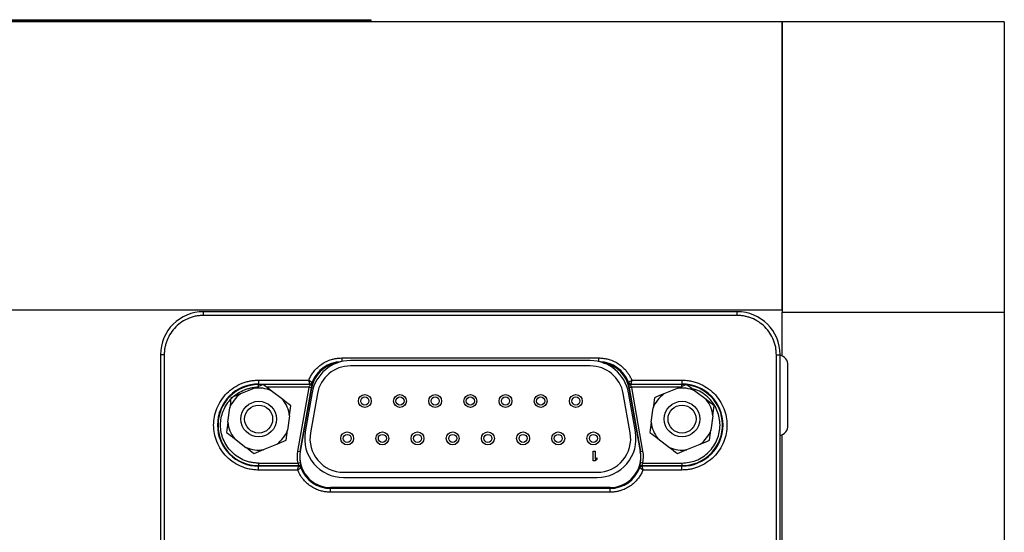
# Model space of a CAD drawing. Header units: inches. Extents: x 1.5 to 14.9, y 0.7 to 9.5.
# Tile 6 of 13: x 5.7 to 7.2, y 8.7 to 9.5. Entities that reach past the tile are written whole.
import ezdxf

# ---------------------------------------------------------------- set-up
doc = ezdxf.new("R2010")
doc.units = ezdxf.units.IN
doc.header["$MEASUREMENT"] = 0

msp = doc.modelspace()

# ---------------------------------------------------------------- linework, layer by layer
at = {"color": 7, "linetype": 'Continuous', "lineweight": 25}
for p, q in [((6.887, 9.4595), (4.5248, 9.4595)), ((5.1751, 9.4627), (6.2501, 9.4627)), ((5.1751, 9.4602), (6.2501, 9.4602)), ((6.2501, 9.4627), (6.2501, 9.4602)), ((7.2314, 9.4595), (6.887, 9.4595)), ((6.887, 9.4595), (6.887, 9.009)), ((6.887, 9.0128), (6.887, 9.4595)), ((7.2314, 9.4595), (7.2314, 9.009)), ((4.5248, 9.0128), (6.887, 9.0128)), ((6.8174, 9.0098), (5.9907, 9.0098)), ((5.9907, 9.0039), (5.9907, 9.0098)), ((6.8174, 9.0039), (5.9907, 9.0039)), ((6.8174, 9.0039), (6.8174, 9.0098)), ((6.887, 9.009), (7.2314, 9.009)), ((6.887, 8.9411), (6.887, 9.009)), ((7.2314, 9.009), (7.2314, 8.2566)), ((5.9239, 8.9431), (5.9239, 8.3348)), ((5.9299, 8.9431), (5.9239, 8.9431)), ((5.9299, 8.9431), (5.9299, 8.3348)), ((6.8783, 8.3348), (6.8783, 8.9431)), ((6.8783, 8.9431), (6.8842, 8.9431)), ((6.8842, 8.3348), (6.8842, 8.9431)), ((6.2049, 8.938), (6.6032, 8.938)), ((6.2049, 8.938), (6.2049, 8.9324)), ((6.5898, 8.9339), (6.2183, 8.9339)), ((6.5898, 8.9257), (6.2183, 8.9257)), ((6.6032, 8.9321), (6.6032, 8.938)), ((6.0761, 8.9035), (6.1539, 8.9035)), ((6.0761, 8.9035), (6.0761, 8.8976)), ((6.0761, 8.8976), (6.1553, 8.8976)), ((6.0761, 8.8967), (6.0761, 8.8976)), ((6.0761, 8.8928), (6.0761, 8.8967)), ((6.1559, 8.8967), (6.0831, 8.8967)), ((6.1553, 8.8976), (6.1559, 8.8967)), ((6.6522, 8.8967), (6.6528, 8.8976)), ((6.732, 8.8967), (6.6522, 8.8967)), ((6.6528, 8.8976), (6.732, 8.8976)), ((6.6542, 8.9035), (6.732, 8.9035)), ((6.732, 8.9035), (6.732, 8.8976)), ((6.732, 8.8967), (6.732, 8.8976)), ((6.732, 8.8928), (6.732, 8.8967)), ((6.737, 8.8965), (6.732, 8.8967)), ((6.0685, 8.8907), (6.0478, 8.8821)), ((6.154, 8.8928), (6.0883, 8.8928)), ((6.1134, 8.8735), (6.0956, 8.8872)), ((6.1539, 8.8921), (6.1365, 8.7936)), ((6.1404, 8.7929), (6.1578, 8.8914)), ((6.1406, 8.7929), (6.158, 8.8913)), ((6.158, 8.8913), (6.1406, 8.7929)), ((6.159, 8.8842), (6.1483, 8.8232)), ((6.154, 8.8928), (6.1539, 8.8921)), ((6.1578, 8.8914), (6.1539, 8.8921)), ((6.154, 8.8928), (6.1579, 8.892)), ((6.1671, 8.8828), (6.1563, 8.8218)), ((6.1578, 8.8914), (6.158, 8.8913)), ((6.158, 8.8913), (6.158, 8.8913)), ((6.6518, 8.8218), (6.641, 8.8828)), ((6.6598, 8.8232), (6.6491, 8.8842)), ((6.6501, 8.8913), (6.6503, 8.8914)), ((6.6501, 8.8913), (6.6675, 8.7929)), ((6.6675, 8.7929), (6.6501, 8.8913)), ((6.6501, 8.8913), (6.6501, 8.8913)), ((6.6541, 8.8928), (6.6502, 8.892)), ((6.6542, 8.8921), (6.6503, 8.8914)), ((6.6503, 8.8914), (6.6677, 8.7929)), ((6.6542, 8.8921), (6.6541, 8.8928)), ((6.7295, 8.8928), (6.6541, 8.8928)), ((6.6716, 8.7936), (6.6542, 8.8921)), ((6.7245, 8.8907), (6.7038, 8.8821)), ((6.7694, 8.8735), (6.7516, 8.8872)), ((6.0282, 8.8382), (6.0312, 8.8605)), ((6.6842, 8.8382), (6.6872, 8.8605)), ((6.1239, 8.8483), (6.1209, 8.826)), ((6.7799, 8.8483), (6.7769, 8.826)), ((6.887, 8.2566), (6.887, 8.8189)), ((6.0387, 8.813), (6.0565, 8.7993)), ((6.0836, 8.7958), (6.1043, 8.8044)), ((6.6947, 8.813), (6.7125, 8.7993)), ((6.7396, 8.7958), (6.7603, 8.8044)), ((6.1365, 8.7936), (6.1404, 8.7929)), ((6.1406, 8.7929), (6.1404, 8.7929)), ((6.1406, 8.7929), (6.1406, 8.7929)), ((6.5945, 8.7932), (6.5974, 8.7932)), ((6.5945, 8.7782), (6.5945, 8.7932)), ((6.5974, 8.7932), (6.5974, 8.7808)), ((6.6677, 8.7929), (6.6675, 8.7929)), ((6.6675, 8.7929), (6.6675, 8.7929)), ((6.6677, 8.7929), (6.6716, 8.7936)), ((6.0761, 8.7749), (6.0761, 8.771)), ((6.0761, 8.7749), (6.1367, 8.7749)), ((6.1367, 8.7749), (6.1405, 8.7757)), ((6.5974, 8.7782), (6.5945, 8.7782)), ((6.5974, 8.7808), (6.6003, 8.783)), ((6.6003, 8.7805), (6.5974, 8.7782)), ((6.6003, 8.783), (6.6003, 8.7805)), ((6.6714, 8.7749), (6.6676, 8.7757)), ((6.6714, 8.7749), (6.732, 8.7749)), ((6.732, 8.7749), (6.732, 8.771)), ((6.0761, 8.771), (6.0761, 8.7701)), ((6.0761, 8.771), (6.1385, 8.771)), ((6.1379, 8.7701), (6.0761, 8.7701)), ((6.0761, 8.7642), (6.0761, 8.7701)), ((6.1366, 8.7642), (6.0761, 8.7642)), ((6.1385, 8.771), (6.1379, 8.7701)), ((6.2076, 8.7607), (6.6006, 8.7607)), ((6.6702, 8.7701), (6.6696, 8.771)), ((6.6696, 8.771), (6.732, 8.771)), ((6.732, 8.7701), (6.6702, 8.7701)), ((6.732, 8.7642), (6.6715, 8.7642)), ((6.732, 8.771), (6.732, 8.7701)), ((6.732, 8.7642), (6.732, 8.7701)), ((6.2076, 8.7525), (6.6006, 8.7525)), ((6.6206, 8.737), (6.1875, 8.737)), ((6.1875, 8.737), (6.1875, 8.7356)), ((6.1875, 8.737), (6.6206, 8.737)), ((6.1875, 8.737), (6.1875, 8.737)), ((6.1875, 8.7297), (6.1875, 8.7356)), ((6.6206, 8.7356), (6.1875, 8.7356)), ((6.6206, 8.7297), (6.1875, 8.7297)), ((6.6206, 8.737), (6.6206, 8.7356)), ((6.6206, 8.737), (6.6206, 8.737)), ((6.6206, 8.7297), (6.6206, 8.7356))]:
    msp.add_line(p, q, dxfattribs=at)
for centre, radius in [((6.2406, 8.8712), 0.01), ((6.2951, 8.8712), 0.01), ((6.3496, 8.8712), 0.01), ((6.4041, 8.8712), 0.01), ((6.4586, 8.8712), 0.01), ((6.5131, 8.8712), 0.01), ((6.5676, 8.8712), 0.01), ((6.0761, 8.8432), 0.0276), ((6.0761, 8.8432), 0.0217), ((6.2406, 8.8712), 0.00625), ((6.2951, 8.8712), 0.00625), ((6.3496, 8.8712), 0.00625), ((6.4041, 8.8712), 0.00625), ((6.4586, 8.8712), 0.00625), ((6.5131, 8.8712), 0.00625), ((6.5676, 8.8712), 0.00625), ((6.7321, 8.8432), 0.0276), ((6.7321, 8.8432), 0.0217), ((6.2133, 8.8132), 0.01), ((6.2133, 8.8132), 0.00625), ((6.2678, 8.8132), 0.01), ((6.2678, 8.8132), 0.00625), ((6.3223, 8.8132), 0.01), ((6.3223, 8.8132), 0.00625), ((6.3768, 8.8132), 0.01), ((6.3768, 8.8132), 0.00625), ((6.4313, 8.8132), 0.01), ((6.4313, 8.8132), 0.00625), ((6.4858, 8.8132), 0.01), ((6.4858, 8.8132), 0.00625), ((6.5403, 8.8132), 0.01), ((6.5403, 8.8132), 0.00625), ((6.5948, 8.8132), 0.01), ((6.5948, 8.8132), 0.00625)]:
    msp.add_circle(centre, radius, dxfattribs=at)
for centre, radius, start, end in [((5.9907, 8.9431), 0.0667, 90, 180), ((6.8174, 8.9431), 0.0667, 0, 90), ((6.8806, 8.9269), 0.0156, 0, 76.66), ((6.2049, 8.8831), 0.0476, 99.5444, 170), ((6.2049, 8.8831), 0.0476, 99.5226, 170), ((6.2049, 8.8831), 0.049, 91.806, 159.5502), ((6.2183, 8.8737), 0.0602, 90, 170), ((6.2183, 8.8737), 0.052, 90, 170), ((6.5898, 8.8737), 0.0602, 10, 90), ((6.5898, 8.8737), 0.052, 10, 90), ((6.6032, 8.8831), 0.049, 20.4498, 88.1835), ((6.6032, 8.8831), 0.0476, 10, 80.4383), ((6.6032, 8.8831), 0.0476, 10, 80.4602), ((6.0761, 8.8339), 0.0638, 90, 270), ((6.0761, 8.8339), 0.0629, 90, 270), ((6.1553, 8.9016), 0.00394, 270.0528, 339.4974), ((6.1559, 8.9007), 0.00394, 270.0536, 340.1874), ((6.6522, 8.9007), 0.00394, 199.8126, 269.9464), ((6.6528, 8.9016), 0.00394, 200.5026, 269.9472), ((6.732, 8.8339), 0.0638, 270, 90), ((6.732, 8.8339), 0.0629, 270, 81.4819), ((6.0761, 8.8432), 0.0481, 126.0156, 159.0297), ((6.0761, 8.8432), 0.0481, 66.0156, 99.0297), ((6.2049, 8.8831), 0.0478, 169.1747, 170), ((6.6032, 8.8831), 0.0478, 10, 10.8253), ((6.7321, 8.8432), 0.0481, 126.0156, 159.0297), ((6.7321, 8.8432), 0.0481, 66.0156, 99.0297), ((6.0761, 8.8432), 0.0481, 6.0156, 39.0297), ((6.7321, 8.8432), 0.0481, 6.0156, 39.0297), ((6.0761, 8.8432), 0.0481, 186.0156, 219.0297), ((6.7321, 8.8432), 0.0481, 186.0156, 219.0297), ((6.0761, 8.8432), 0.0481, 306.0156, 339.0297), ((6.2076, 8.8127), 0.0602, 170, 270), ((6.2076, 8.8127), 0.052, 170, 270), ((6.6006, 8.8127), 0.0602, 270, 10), ((6.6006, 8.8127), 0.052, 270, 10), ((6.7321, 8.8432), 0.0481, 306.0156, 339.0297), ((6.8806, 8.8331), 0.0156, 283.34, 0), ((6.0761, 8.8432), 0.0481, 246.0156, 279.0297), ((6.1875, 8.7846), 0.0478, 170, 190.8253), ((6.1875, 8.7846), 0.0476, 170, 270), ((6.1875, 8.7846), 0.0476, 170, 270), ((6.6206, 8.7846), 0.0476, 270, 10), ((6.6206, 8.7846), 0.0476, 270, 10), ((6.6206, 8.7846), 0.0478, 349.1747, 10), ((6.7321, 8.8432), 0.0481, 246.0156, 279.0297), ((6.1379, 8.7661), 0.00394, 20.5026, 89.9472), ((6.1385, 8.767), 0.00394, 19.8126, 89.9464), ((6.1875, 8.7846), 0.049, 200.4498, 270), ((6.6206, 8.7846), 0.049, 270, 339.5502), ((6.6696, 8.767), 0.00394, 90.0536, 160.1874), ((6.6702, 8.7661), 0.00394, 90.0528, 159.4974)]:
    msp.add_arc(centre, radius, start, end, dxfattribs=at)
for points, knots in [([(5.9907, 9.0039), (5.9896, 9.0039), (5.9874, 9.0039), (5.9841, 9.0036), (5.9809, 9.0032), (5.9777, 9.0026), (5.9745, 9.0018), (5.9714, 9.0008), (5.9654, 8.9986), (5.957, 8.9943), (5.9474, 8.9864), (5.9395, 8.9767), (5.9348, 8.9676), (5.9322, 8.9601), (5.9308, 8.9545), (5.93, 8.9488), (5.9299, 8.945), (5.9299, 8.9431)], [0, 0, 0, 0, 0.034551, 0.068856, 0.103014, 0.137125, 0.171292, 0.205614, 0.240191, 0.370055, 0.500029, 0.629892, 0.759866, 0.82015, 0.879906, 0.939676, 1, 1, 1, 1]), ([(6.8783, 8.9431), (6.8782, 8.9442), (6.8782, 8.9464), (6.8779, 8.9497), (6.8775, 8.9529), (6.8769, 8.9561), (6.8761, 8.9593), (6.8751, 8.9624), (6.873, 8.9683), (6.8686, 8.9767), (6.8607, 8.9864), (6.8511, 8.9943), (6.842, 8.999), (6.8344, 9.0016), (6.8289, 9.0029), (6.8232, 9.0038), (6.8194, 9.0039), (6.8174, 9.0039)], [0, 0, 0, 0, 0.034551, 0.068856, 0.103014, 0.137125, 0.171292, 0.205614, 0.240191, 0.370055, 0.500029, 0.629892, 0.759866, 0.82015, 0.879906, 0.939676, 1, 1, 1, 1]), ([(6.1539, 8.9035), (6.1543, 8.9045), (6.1552, 8.9065), (6.1566, 8.9093), (6.1582, 8.9121), (6.16, 8.9147), (6.1629, 8.9187), (6.1674, 8.9235), (6.174, 8.9287), (6.1813, 8.9329), (6.1881, 8.9355), (6.1943, 8.937), (6.1996, 8.9378), (6.2031, 8.9379), (6.2049, 8.938)], [0, 0, 0, 0, 0.049034, 0.097833, 0.146561, 0.195385, 0.244471, 0.372168, 0.50003, 0.627727, 0.755588, 0.837152, 0.918365, 1, 1, 1, 1]), ([(6.6032, 8.938), (6.6043, 8.938), (6.6064, 8.9379), (6.6096, 8.9376), (6.6128, 8.9372), (6.6159, 8.9365), (6.6206, 8.9353), (6.6268, 8.9329), (6.6341, 8.9287), (6.6407, 8.9235), (6.6457, 8.9181), (6.6494, 8.913), (6.6521, 8.9084), (6.6535, 8.9052), (6.6542, 8.9035)], [0, 0, 0, 0, 0.049034, 0.097833, 0.146561, 0.195385, 0.244471, 0.372168, 0.50003, 0.627727, 0.755588, 0.837152, 0.918365, 1, 1, 1, 1]), ([(6.8962, 8.8331), (6.8962, 8.8331), (6.8962, 8.8541), (6.8962, 8.9059), (6.8962, 8.9269), (6.8962, 8.9269)], [0, 0, 0, 0, 0.5, 0.5, 1, 1, 1, 1]), ([(6.0761, 8.7642), (6.0748, 8.7642), (6.0723, 8.7642), (6.0686, 8.7645), (6.0649, 8.765), (6.0612, 8.7657), (6.0576, 8.7666), (6.054, 8.7677), (6.0472, 8.7702), (6.0376, 8.7752), (6.0265, 8.7842), (6.0174, 8.7953), (6.011, 8.8077), (6.0072, 8.8207), (6.006, 8.8338), (6.0072, 8.847), (6.011, 8.86), (6.0174, 8.8724), (6.0265, 8.8835), (6.0376, 8.8925), (6.048, 8.8979), (6.0566, 8.9009), (6.063, 8.9024), (6.0695, 8.9034), (6.0739, 8.9035), (6.0761, 8.9035)], [0, 0, 0, 0, 0.017282, 0.03444, 0.051524, 0.068585, 0.085673, 0.102839, 0.120132, 0.185086, 0.250089, 0.315043, 0.380046, 0.440006, 0.500014, 0.559975, 0.619983, 0.684937, 0.74994, 0.814895, 0.879897, 0.910049, 0.939937, 0.96983, 1, 1, 1, 1]), ([(6.1553, 8.8976), (6.1553, 8.8977), (6.1552, 8.8977), (6.1552, 8.8981), (6.155, 8.8987), (6.1548, 8.8996), (6.1544, 8.9012), (6.1541, 8.9027), (6.1539, 8.9035)], [0, 0, 0, 0, 0.118982, 0.242099, 0.369552, 0.5015224, 0.7075579, 1, 1, 1, 1]), ([(6.1539, 8.9035), (6.1542, 8.9033), (6.1547, 8.903), (6.1555, 8.9025), (6.1561, 8.9021), (6.1566, 8.9017), (6.157, 8.9014), (6.1578, 8.9009), (6.1587, 8.9004), (6.1589, 8.9002), (6.1589, 8.9002)], [0, 0, 0, 0, 0.111387, 0.21159, 0.300636, 0.378552, 0.445361, 0.501081, 0.759693, 1, 1, 1, 1]), ([(6.1579, 8.892), (6.158, 8.8924), (6.1581, 8.8932), (6.1584, 8.8943), (6.1586, 8.8954), (6.1589, 8.8963), (6.1591, 8.8971), (6.1593, 8.898), (6.1595, 8.8987), (6.1596, 8.8992), (6.1596, 8.8993), (6.1596, 8.8993)], [0, 0, 0, 0, 0.100387, 0.19989, 0.299392, 0.399422, 0.500288, 0.570349, 0.750086, 0.884479, 1, 1, 1, 1]), ([(6.6485, 8.8993), (6.6485, 8.8993), (6.6485, 8.8992), (6.6486, 8.8989), (6.6487, 8.8985), (6.6488, 8.8979), (6.649, 8.8972), (6.6493, 8.8962), (6.6496, 8.8949), (6.65, 8.8933), (6.6502, 8.8924), (6.6502, 8.892)], [0, 0, 0, 0, 0.104533, 0.206076, 0.305586, 0.403701, 0.500809, 0.587364, 0.750485, 0.91308, 1, 1, 1, 1]), ([(6.6492, 8.9002), (6.6492, 8.9002), (6.6492, 8.9002), (6.6496, 8.9004), (6.65, 8.9008), (6.6508, 8.9013), (6.6522, 8.9022), (6.6534, 8.903), (6.6542, 8.9035)], [0, 0, 0, 0, 0.118519, 0.241498, 0.369122, 0.501574, 0.701404, 1, 1, 1, 1]), ([(6.6542, 8.9035), (6.6541, 8.9031), (6.6539, 8.9024), (6.6537, 8.9014), (6.6535, 8.9006), (6.6534, 8.9), (6.6532, 8.899), (6.6529, 8.898), (6.6529, 8.8977), (6.6528, 8.8976)], [0, 0, 0, 0, 0.1282267, 0.2424441, 0.3426472, 0.4288356, 0.5010164, 0.7590501, 1, 1, 1, 1]), ([(6.732, 8.9035), (6.7333, 8.9035), (6.7358, 8.9035), (6.7395, 8.9032), (6.7432, 8.9027), (6.7469, 8.902), (6.7505, 8.9011), (6.7541, 8.9), (6.7609, 8.8975), (6.7705, 8.8925), (6.7816, 8.8835), (6.7907, 8.8724), (6.7971, 8.86), (6.8009, 8.847), (6.8021, 8.8339), (6.8009, 8.8207), (6.7971, 8.8077), (6.7907, 8.7953), (6.7816, 8.7843), (6.7705, 8.7752), (6.7601, 8.7698), (6.7515, 8.7668), (6.7451, 8.7653), (6.7386, 8.7643), (6.7342, 8.7642), (6.732, 8.7642)], [0, 0, 0, 0, 0.017282, 0.03444, 0.051524, 0.068585, 0.085673, 0.102839, 0.120132, 0.185086, 0.250089, 0.315043, 0.380046, 0.440006, 0.500014, 0.559975, 0.619983, 0.684937, 0.74994, 0.814895, 0.879897, 0.910049, 0.939937, 0.96983, 1, 1, 1, 1]), ([(6.0761, 8.7749), (6.075, 8.7749), (6.0729, 8.775), (6.0697, 8.7752), (6.0666, 8.7756), (6.0635, 8.7762), (6.0604, 8.777), (6.0574, 8.7779), (6.0516, 8.78), (6.0435, 8.7842), (6.0341, 8.7919), (6.0265, 8.8013), (6.0211, 8.8117), (6.0178, 8.8227), (6.0168, 8.8338), (6.0178, 8.845), (6.0211, 8.856), (6.0265, 8.8664), (6.0341, 8.8758), (6.0435, 8.8835), (6.0523, 8.888), (6.0596, 8.8905), (6.065, 8.8918), (6.0705, 8.8926), (6.0742, 8.8927), (6.0761, 8.8928)], [0, 0, 0, 0, 0.01728, 0.034438, 0.051522, 0.068583, 0.085671, 0.102837, 0.120131, 0.185082, 0.250089, 0.315039, 0.380046, 0.440002, 0.500014, 0.55997, 0.619983, 0.684933, 0.74994, 0.81489, 0.879897, 0.910048, 0.939935, 0.969829, 1, 1, 1, 1]), ([(6.732, 8.7749), (6.7394, 8.7757), (6.7509, 8.7769), (6.7646, 8.7843), (6.774, 8.7919), (6.7816, 8.8013), (6.7887, 8.815), (6.7924, 8.8338), (6.7887, 8.8527), (6.7816, 8.8664), (6.774, 8.8759), (6.7646, 8.8833), (6.7559, 8.8886), (6.7501, 8.8894), (6.7483, 8.8897)], [0, 0, 0, 0, 0.131581, 0.203204, 0.274764, 0.346387, 0.417947, 0.549528, 0.681109, 0.752732, 0.824292, 0.895915, 0.967476, 1, 1, 1, 1]), ([(6.1422, 8.7684), (6.1422, 8.7684), (6.1423, 8.7685), (6.1422, 8.7688), (6.1421, 8.7692), (6.1419, 8.7698), (6.1417, 8.7705), (6.1415, 8.7715), (6.1411, 8.7728), (6.1408, 8.7744), (6.1406, 8.7753), (6.1405, 8.7757)], [0, 0, 0, 0, 0.104533, 0.206076, 0.305586, 0.403701, 0.500809, 0.587364, 0.750485, 0.91308, 1, 1, 1, 1]), ([(6.6676, 8.7757), (6.6675, 8.7753), (6.6674, 8.7745), (6.6671, 8.7734), (6.6668, 8.7723), (6.6666, 8.7714), (6.6664, 8.7706), (6.6662, 8.7697), (6.666, 8.769), (6.6659, 8.7685), (6.6659, 8.7684), (6.6659, 8.7684)], [0, 0, 0, 0, 0.1003874, 0.1998897, 0.2993918, 0.3994217, 0.5002883, 0.5703493, 0.7500857, 0.8844786, 1, 1, 1, 1]), ([(6.1366, 8.7642), (6.1366, 8.7646), (6.1368, 8.7653), (6.137, 8.7663), (6.1372, 8.7671), (6.1374, 8.7677), (6.1376, 8.7687), (6.1378, 8.7697), (6.1379, 8.77), (6.1379, 8.7701)], [0, 0, 0, 0, 0.1282267, 0.2424441, 0.3426472, 0.4288356, 0.5010164, 0.7590501, 1, 1, 1, 1]), ([(6.1416, 8.7675), (6.1416, 8.7675), (6.1415, 8.7675), (6.1412, 8.7673), (6.1407, 8.7669), (6.1399, 8.7664), (6.1386, 8.7655), (6.1373, 8.7647), (6.1366, 8.7642)], [0, 0, 0, 0, 0.118519, 0.241498, 0.369122, 0.501574, 0.701404, 1, 1, 1, 1]), ([(6.1875, 8.7297), (6.1865, 8.7297), (6.1843, 8.7298), (6.1811, 8.7301), (6.178, 8.7305), (6.1749, 8.7312), (6.1701, 8.7324), (6.1639, 8.7348), (6.1566, 8.739), (6.1501, 8.7442), (6.1451, 8.7496), (6.1414, 8.7547), (6.1387, 8.7593), (6.1373, 8.7625), (6.1366, 8.7642)], [0, 0, 0, 0, 0.049034, 0.097833, 0.146561, 0.195385, 0.244471, 0.372168, 0.50003, 0.627727, 0.755588, 0.837152, 0.918365, 1, 1, 1, 1]), ([(6.6715, 8.7642), (6.6711, 8.7632), (6.6703, 8.7612), (6.6689, 8.7584), (6.6673, 8.7556), (6.6655, 8.753), (6.6625, 8.749), (6.658, 8.7442), (6.6515, 8.739), (6.6442, 8.7348), (6.6373, 8.7322), (6.6312, 8.7307), (6.6259, 8.7299), (6.6224, 8.7298), (6.6206, 8.7297)], [0, 0, 0, 0, 0.049034, 0.097833, 0.146561, 0.195385, 0.244471, 0.372168, 0.50003, 0.627727, 0.755588, 0.837152, 0.918365, 1, 1, 1, 1]), ([(6.6715, 8.7642), (6.6713, 8.7644), (6.6707, 8.7647), (6.67, 8.7652), (6.6694, 8.7656), (6.6688, 8.766), (6.6684, 8.7663), (6.6677, 8.7668), (6.6668, 8.7673), (6.6666, 8.7675), (6.6665, 8.7675)], [0, 0, 0, 0, 0.1113875, 0.2115897, 0.3006362, 0.3785525, 0.4453606, 0.5010809, 0.7596933, 1, 1, 1, 1]), ([(6.6702, 8.7701), (6.6702, 8.77), (6.6702, 8.77), (6.6703, 8.7696), (6.6704, 8.769), (6.6706, 8.7681), (6.671, 8.7665), (6.6714, 8.7651), (6.6715, 8.7642)], [0, 0, 0, 0, 0.118982, 0.242099, 0.369552, 0.501522, 0.707558, 1, 1, 1, 1])]:
    msp.add_open_spline(points, degree=3, knots=knots, dxfattribs=at)
for points in [[(6.0831, 8.8968), (6.0784, 8.8948), (6.0736, 8.8928), (6.0685, 8.8907)], [(6.0956, 8.8872), (6.0912, 8.8905), (6.0871, 8.8937), (6.0831, 8.8968)], [(6.1559, 8.8967), (6.156, 8.8966), (6.1548, 8.8948), (6.154, 8.8928)], [(6.1596, 8.8993), (6.1594, 8.8996), (6.1592, 8.8999), (6.1589, 8.9002)], [(6.6492, 8.9002), (6.6489, 8.8999), (6.6487, 8.8996), (6.6485, 8.8993)], [(6.6541, 8.8928), (6.6533, 8.8948), (6.6521, 8.8966), (6.6522, 8.8967)], [(6.7391, 8.8968), (6.7344, 8.8948), (6.7296, 8.8928), (6.7245, 8.8907)], [(6.7516, 8.8872), (6.7472, 8.8905), (6.7431, 8.8937), (6.7391, 8.8968)], [(6.0478, 8.8821), (6.0427, 8.88), (6.0379, 8.878), (6.0332, 8.8761)], [(6.7038, 8.8821), (6.6987, 8.88), (6.6939, 8.878), (6.6892, 8.8761)], [(6.0332, 8.8761), (6.0326, 8.8711), (6.0319, 8.8659), (6.0312, 8.8605)], [(6.1259, 8.8639), (6.1219, 8.867), (6.1178, 8.8702), (6.1134, 8.8735)], [(6.1239, 8.8483), (6.1246, 8.8538), (6.1253, 8.8589), (6.1259, 8.8639)], [(6.6892, 8.8761), (6.6886, 8.8711), (6.6879, 8.8659), (6.6872, 8.8605)], [(6.7819, 8.8639), (6.7779, 8.867), (6.7738, 8.8702), (6.7694, 8.8735)], [(6.7799, 8.8483), (6.7806, 8.8538), (6.7813, 8.8589), (6.7819, 8.8639)], [(6.0282, 8.8382), (6.0275, 8.8327), (6.0268, 8.8276), (6.0262, 8.8226)], [(6.6842, 8.8382), (6.6835, 8.8327), (6.6828, 8.8276), (6.6822, 8.8226)], [(6.0262, 8.8226), (6.0302, 8.8195), (6.0343, 8.8163), (6.0387, 8.813)], [(6.1189, 8.8104), (6.1196, 8.8154), (6.1202, 8.8206), (6.1209, 8.826)], [(6.6822, 8.8226), (6.6862, 8.8195), (6.6903, 8.8163), (6.6947, 8.813)], [(6.7749, 8.8104), (6.7756, 8.8154), (6.7762, 8.8206), (6.7769, 8.826)], [(6.1043, 8.8044), (6.1094, 8.8065), (6.1142, 8.8085), (6.1189, 8.8104)], [(6.7603, 8.8044), (6.7654, 8.8065), (6.7702, 8.8085), (6.7749, 8.8104)], [(6.0565, 8.7993), (6.0609, 8.796), (6.065, 8.7928), (6.069, 8.7897)], [(6.069, 8.7897), (6.0737, 8.7917), (6.0785, 8.7937), (6.0836, 8.7958)], [(6.1365, 8.7936), (6.1354, 8.7874), (6.1355, 8.7811), (6.1367, 8.7749)], [(6.6714, 8.7749), (6.6726, 8.7811), (6.6727, 8.7874), (6.6716, 8.7936)], [(6.7125, 8.7993), (6.7169, 8.796), (6.721, 8.7928), (6.725, 8.7897)], [(6.725, 8.7897), (6.7297, 8.7917), (6.7345, 8.7937), (6.7396, 8.7958)], [(6.1367, 8.7749), (6.1374, 8.7729), (6.1386, 8.7711), (6.1385, 8.771)], [(6.6696, 8.771), (6.6695, 8.7711), (6.6707, 8.7729), (6.6714, 8.7749)], [(6.1416, 8.7675), (6.1418, 8.7678), (6.142, 8.7681), (6.1422, 8.7684)], [(6.6659, 8.7684), (6.6661, 8.7681), (6.6663, 8.7678), (6.6665, 8.7675)]]:
    msp.add_open_spline(points, degree=3, dxfattribs=at)

doc.saveas('drawing.dxf')
